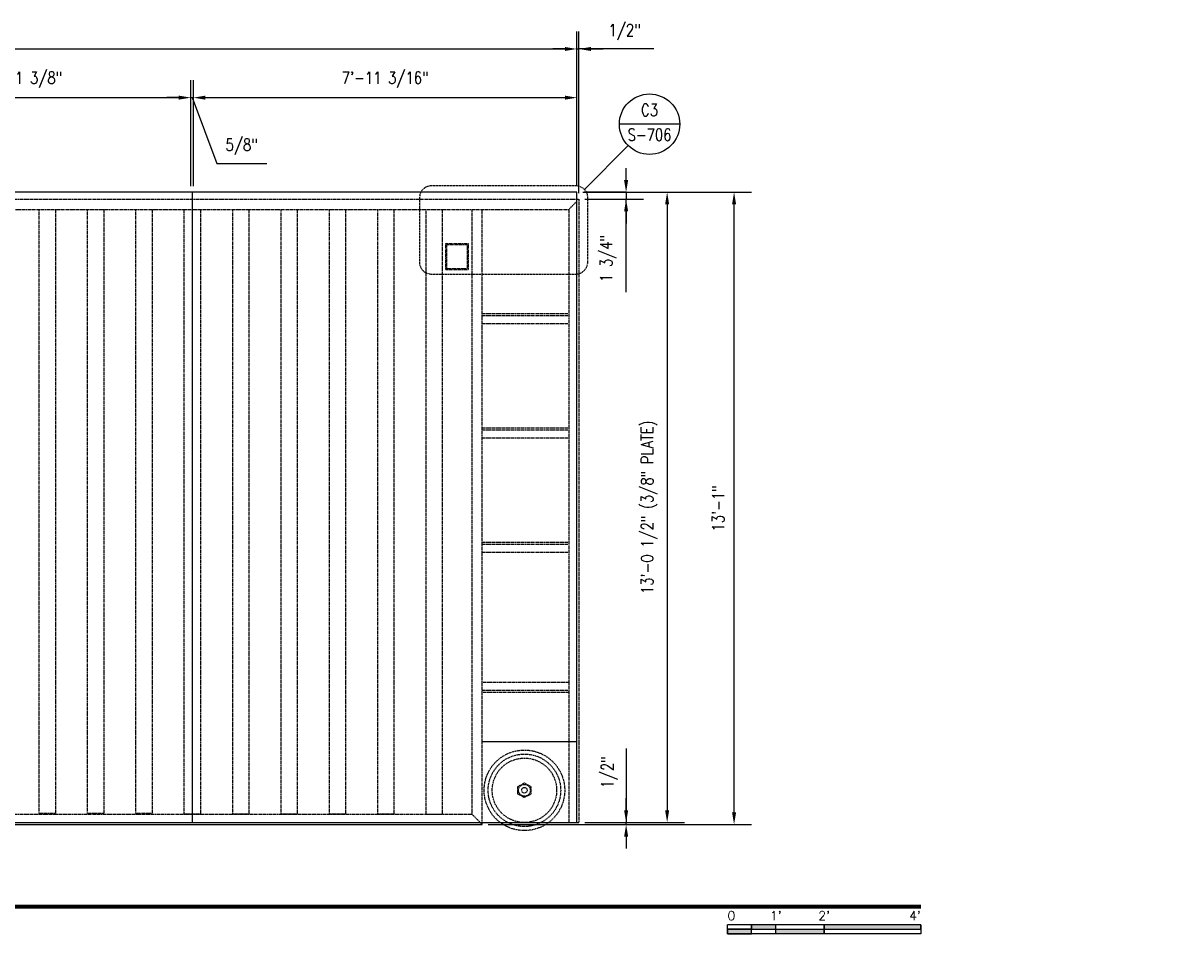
# Model space of a CAD drawing. Header units: inches. Extents: x 42 to 2941, y 45 to 289.
# Tile 2 of 21: x 323 to 610, y 62 to 289. Entities that reach past the tile are written whole.
import ezdxf
from ezdxf import colors
from ezdxf.entities.mleader import LeaderData, LeaderLine
from ezdxf.enums import TextEntityAlignment as Align
from ezdxf.math import Vec2, Vec3

# ---------------------------------------------------------------- set-up
doc = ezdxf.new("R2010")
doc.units = ezdxf.units.IN
doc.header["$MEASUREMENT"] = 0
doc.linetypes.add('HIDDEN', pattern=[0.375, 0.25, -0.125])
doc.linetypes.add('Hidden 3_32_', pattern=[0.140625, 0.09375, -0.046875])
for name, color, linetype in [('A-DETL', 3, 'Continuous'), ('A-DETL-HDLN', 1, 'Hidden 3_32_'), ('A-DETL-THIN', 2, 'Continuous'), ('G-ANNO-REFR', 2, 'Continuous'), ('G-ANNO-TEXT', 2, 'Continuous'), ('S-ANNO-DIMS', 1, 'Continuous'), ('S-ANNO-SYMB', 2, 'Continuous'), ('S-ANNO-SYMB-HDLN', 2, 'HIDDEN'), ('S-ANNO-TEXT', 2, 'Continuous')]:
    doc.layers.add(name, color=color, linetype=linetype)
doc.styles.add('AEC_COMN_TITLE', font='romans.shx', dxfattribs={"width": 0.8, "height": 0.1875})
doc.styles.add('Annotative', font='romans.shx', dxfattribs={"width": 0.8, "height": 0.125})
doc.styles.add('Arial', font='romans.shx', dxfattribs={"width": 0.8})
doc.styles.add('ROMANS', font='romans.shx', dxfattribs={"width": 0.8})
doc.styles.add('TITLES', font='swiss.ttf', dxfattribs={"width": 0.8, "height": 0.25})
doc.dimstyles.new('Annotative', dxfattribs={"dimscale": 0, "dimtxt": 0.125, "dimasz": 0.125, "dimexe": 0.18, "dimexo": 0.0625, "dimgap": 0.09, "dimtad": 1, "dimdec": 3, "dimzin": 3, "dimdsep": 46, "dimlunit": 4, "dimtxsty": 'Annotative', "dimcen": 0.09, "dimclrt": 2, "dimazin": 2, "dimtfac": 1, "dimtdec": 3, "dimtmove": 1, "dimatfit": 3, "dimfxl": 1, "dimtfill": 1, "dimfrac": 2, "dimtolj": 1, "dimtzin": 0, "dimarcsym": 0})

# ---------------------------------------------------------------- blocks, each defined once
blk = doc.blocks.new('*D24')
at = {"layer": 'Defpoints', "color": 0, "transparency": 16777216}
for p in [(281.37, 267.81), (364.74, 270.01), (364.74, 267.81)]:
    blk.add_point(p, dxfattribs=at)
at = {"layer": 'S-ANNO-DIMS', "color": 0, "lineweight": -2, "transparency": 16777216}
for p, q in [((281.37, 269.31), (281.37, 274.33)), ((364.74, 269.31), (364.74, 274.33)), ((284.37, 270.01), (361.74, 270.01))]:
    blk.add_line(p, q, dxfattribs=at)
at = {"layer": 'S-ANNO-DIMS', "color": 0, "transparency": 16777216}
for points in [[(284.37, 270.51), (284.37, 269.51), (281.37, 270.01)], [(361.74, 270.51), (361.74, 269.51), (364.74, 270.01)]]:
    blk.add_solid(points, dxfattribs=at)
at = {"layer": 'S-ANNO-DIMS', "color": 2, "lineweight": -3, "transparency": 16777216, "insert": (323.06, 274.45), "char_height": 3, "width": 26.3073, "attachment_point": 5, "style": 'Annotative'}
blk.add_mtext('\\A1;6\'-11 3/8"', dxfattribs=at)
blk = doc.blocks.new('*D23')
at = {"layer": 'Defpoints', "color": 0, "transparency": 16777216}
for p in [(365.37, 267.81), (460.56, 270.01), (460.56, 246.53)]:
    blk.add_point(p, dxfattribs=at)
at = {"layer": 'S-ANNO-DIMS', "color": 0, "lineweight": -2, "transparency": 16777216}
for p, q in [((365.37, 269.31), (365.37, 274.33)), ((460.56, 248.03), (460.56, 274.33)), ((368.37, 270.01), (457.56, 270.01))]:
    blk.add_line(p, q, dxfattribs=at)
at = {"layer": 'S-ANNO-DIMS', "color": 0, "transparency": 16777216}
for points in [[(368.37, 270.51), (368.37, 269.51), (365.37, 270.01)], [(457.56, 270.51), (457.56, 269.51), (460.56, 270.01)]]:
    blk.add_solid(points, dxfattribs=at)
at = {"layer": 'S-ANNO-DIMS', "color": 2, "lineweight": -3, "transparency": 16777216, "insert": (412.96, 274.45), "char_height": 3, "width": 29.0206, "attachment_point": 5, "style": 'Annotative'}
blk.add_mtext('\\A1;7\'-11 3/16"', dxfattribs=at)
blk = doc.blocks.new('*D22')
at = {"layer": 'Defpoints', "color": 0, "transparency": 16777216}
for p in [(460.56, 282.1), (89.56, 246.53), (460.56, 246.53)]:
    blk.add_point(p, dxfattribs=at)
at = {"layer": 'S-ANNO-DIMS', "color": 0, "lineweight": -2, "transparency": 16777216}
for p, q in [((89.56, 248.03), (89.56, 286.42)), ((460.56, 248.03), (460.56, 286.42)), ((92.56, 282.1), (457.56, 282.1))]:
    blk.add_line(p, q, dxfattribs=at)
at = {"layer": 'S-ANNO-DIMS', "color": 0, "transparency": 16777216}
for points in [[(92.56, 282.6), (92.56, 281.6), (89.56, 282.1)], [(457.56, 282.6), (457.56, 281.6), (460.56, 282.1)]]:
    blk.add_solid(points, dxfattribs=at)
at = {"layer": 'S-ANNO-DIMS', "color": 2, "lineweight": -3, "transparency": 16777216, "insert": (275.06, 286.05), "char_height": 3, "width": 49.9603, "attachment_point": 5, "style": 'Annotative'}
blk.add_mtext('\\A1;30\'-11"', dxfattribs=at)
blk = doc.blocks.new('*D20')
at = {"layer": 'Defpoints', "color": 0, "transparency": 16777216}
for p in [(461.06, 282.1), (460.56, 246.53), (461.06, 244.78)]:
    blk.add_point(p, dxfattribs=at)
at = {"layer": 'S-ANNO-DIMS', "color": 0, "lineweight": -2, "transparency": 16777216}
for p, q in [((460.56, 248.03), (460.56, 286.42)), ((461.06, 246.28), (461.06, 286.42)), ((457.56, 282.1), (454.56, 282.1)), ((460.56, 282.1), (461.06, 282.1)), ((460.56, 282.1), (461.06, 282.1)), ((479.62, 282.1), (461.06, 282.1)), ((464.06, 282.1), (467.06, 282.1))]:
    blk.add_line(p, q, dxfattribs=at)
at = {"layer": 'S-ANNO-DIMS', "color": 0, "transparency": 16777216}
for points in [[(457.56, 282.6), (457.56, 281.6), (460.56, 282.1)], [(464.06, 282.6), (464.06, 281.6), (461.06, 282.1)]]:
    blk.add_solid(points, dxfattribs=at)
at = {"layer": 'S-ANNO-DIMS', "color": 2, "lineweight": -3, "transparency": 16777216, "insert": (468.39, 288.26), "char_height": 3, "width": 10.3814, "attachment_point": 1, "line_spacing_factor": 0.983083, "style": 'Annotative'}
blk.add_mtext('\\A1;1/2"', dxfattribs=at)
blk = doc.blocks.new('*D19')
at = {"layer": 'Defpoints', "color": 0, "transparency": 16777216}
for p in [(460.56, 246.53), (499.57, 246.53), (437.06, 89.53)]:
    blk.add_point(p, dxfattribs=at)
at = {"layer": 'S-ANNO-DIMS', "color": 0, "lineweight": -2, "transparency": 16777216}
for p, q in [((462.06, 246.53), (503.89, 246.53)), ((499.57, 92.53), (499.57, 243.53)), ((438.56, 89.53), (503.89, 89.53))]:
    blk.add_line(p, q, dxfattribs=at)
at = {"layer": 'S-ANNO-DIMS', "color": 0, "transparency": 16777216}
for points in [[(499.07, 243.53), (500.07, 243.53), (499.57, 246.53)], [(499.07, 92.53), (500.07, 92.53), (499.57, 89.53)]]:
    blk.add_solid(points, dxfattribs=at)
at = {"layer": 'S-ANNO-DIMS', "color": 2, "lineweight": -3, "transparency": 16777216, "insert": (495.63, 168.03), "char_height": 3, "attachment_point": 5, "rotation": 90, "style": 'Annotative'}
blk.add_mtext('\\A1;13\'-1"', dxfattribs=at)
blk = doc.blocks.new('*D18')
at = {"layer": 'Defpoints', "color": 0, "transparency": 16777216}
for p in [(437.06, 89.53), (461.06, 90.03), (472.77, 90.03)]:
    blk.add_point(p, dxfattribs=at)
at = {"layer": 'S-ANNO-DIMS', "color": 0, "lineweight": -2, "transparency": 16777216}
for p, q in [((472.77, 108.43), (472.77, 90.03)), ((472.77, 93.03), (472.77, 96.03)), ((438.56, 89.53), (477.09, 89.53)), ((462.56, 90.03), (477.09, 90.03)), ((472.77, 89.53), (472.77, 90.03)), ((472.77, 89.53), (472.77, 90.03)), ((472.77, 86.53), (472.77, 83.53))]:
    blk.add_line(p, q, dxfattribs=at)
at = {"layer": 'S-ANNO-DIMS', "color": 0, "transparency": 16777216}
for points in [[(472.27, 93.03), (473.27, 93.03), (472.77, 90.03)], [(472.27, 86.53), (473.27, 86.53), (472.77, 89.53)]]:
    blk.add_solid(points, dxfattribs=at)
at = {"layer": 'S-ANNO-DIMS', "color": 2, "lineweight": -3, "transparency": 16777216, "insert": (466.61, 98.5), "char_height": 3, "attachment_point": 1, "rotation": 90, "line_spacing_factor": 0.983083, "style": 'Annotative', "bg_fill": 3, "box_fill_scale": 1.25, "bg_fill_color": 256, "bg_fill_true_color": 13158600, "bg_fill_transparency": 0}
blk.add_mtext('\\A1;1/2"', dxfattribs=at)
blk = doc.blocks.new('*D17')
at = {"layer": 'Defpoints', "color": 0, "transparency": 16777216}
for p in [(460.56, 246.53), (461.06, 90.03), (482.95, 90.03)]:
    blk.add_point(p, dxfattribs=at)
at = {"layer": 'S-ANNO-DIMS', "color": 0, "lineweight": -2, "transparency": 16777216}
for p, q in [((462.06, 246.53), (487.27, 246.53)), ((482.95, 243.53), (482.95, 93.03)), ((462.56, 90.03), (487.27, 90.03))]:
    blk.add_line(p, q, dxfattribs=at)
at = {"layer": 'S-ANNO-DIMS', "color": 0, "transparency": 16777216}
for points in [[(482.45, 243.53), (483.45, 243.53), (482.95, 246.53)], [(482.45, 93.03), (483.45, 93.03), (482.95, 90.03)]]:
    blk.add_solid(points, dxfattribs=at)
at = {"layer": 'S-ANNO-DIMS', "color": 2, "lineweight": -3, "transparency": 16777216, "insert": (478.5, 168.28), "char_height": 3, "width": 52.8291, "attachment_point": 5, "rotation": 90, "style": 'Annotative'}
blk.add_mtext('\\A1;13\'-0 1/2" (3/8" PLATE)', dxfattribs=at)
blk = doc.blocks.new('*D14')
at = {"layer": 'Defpoints', "color": 0, "transparency": 16777216}
for p in [(365.37, 270.01), (364.74, 246.53), (365.37, 246.53)]:
    blk.add_point(p, dxfattribs=at)
at = {"layer": 'S-ANNO-DIMS', "color": 0, "lineweight": -2, "transparency": 16777216}
for p, q in [((364.74, 248.03), (364.74, 274.33)), ((365.37, 248.03), (365.37, 274.33)), ((361.74, 270.01), (358.74, 270.01)), ((364.74, 270.01), (365.37, 270.01)), ((364.74, 270.01), (365.37, 270.01)), ((365.06, 270.01), (371.2, 253.66)), ((368.37, 270.01), (371.37, 270.01)), ((371.2, 253.66), (383.63, 253.66))]:
    blk.add_line(p, q, dxfattribs=at)
at = {"layer": 'S-ANNO-DIMS', "color": 0, "transparency": 16777216}
for points in [[(361.74, 270.51), (361.74, 269.51), (364.74, 270.01)], [(368.37, 270.51), (368.37, 269.51), (365.37, 270.01)]]:
    blk.add_solid(points, dxfattribs=at)
at = {"layer": 'S-ANNO-DIMS', "color": 2, "lineweight": -3, "transparency": 16777216, "insert": (373.36, 259.82), "char_height": 3, "width": 10.3814, "attachment_point": 1, "line_spacing_factor": 0.983083, "style": 'Annotative'}
blk.add_mtext('\\A1;5/8"', dxfattribs=at)
blk = doc.blocks.new('Detail Callout')
at = {"color": 0, "linetype": 'ByBlock', "lineweight": -3, "transparency": 16777216}
blk.add_line((0.25, 0), (-0.25, 0), dxfattribs=at)
blk.add_line((0.25, 0), (-0.25, 0), dxfattribs=at)
blk.add_circle((0, 0), 0.25, dxfattribs=at)
blk.add_circle((0, 0), 0.25, dxfattribs=at)
at = {"color": 0, "linetype": 'ByBlock', "lineweight": -3, "transparency": 16777216, "style": 'AEC_COMN_TITLE'}
for tag, p in [('VIEWNUMBER', (0, 0.0508)), ('VIEWNUMBER', (0, 0.0508)), ('SHEETNUMBER', (0, -0.1263)), ('SHEETNUMBER', (0, -0.1263))]:
    blk.add_attdef(tag, text='', height=0.0938, dxfattribs=at).set_placement(p, align=Align.CENTER)
blk = doc.blocks.new('*U7')
for points in [[(-2, -0.281), (-1.75, -0.281), (-1.75, -0.234), (-2, -0.234)], [(-1.75, -0.234), (-1.5, -0.234), (-1.5, -0.187), (-1.75, -0.187)], [(-1.5, -0.234), (-1, -0.234), (-1, -0.281), (-1.5, -0.281)], [(-1, -0.234), (0, -0.234), (0, -0.187), (-1, -0.187)]]:
    blk.add_hatch(color=256).paths.add_polyline_path(points)
for p, q in [((0, -0.187), (-2, -0.187)), ((-2, -0.281), (-2, -0.187)), ((-2, -0.234), (0, -0.234)), ((-1.75, -0.281), (-1.75, -0.187)), ((-1.5, -0.281), (-1.5, -0.187)), ((-1, -0.281), (-1, -0.188)), ((0, -0.187), (0, -0.281)), ((0, -0.281), (-2, -0.281))]:
    blk.add_line(p, q)
at = {"flags": 128}
for points in [[(-2, -0.281), (-1.75, -0.281), (-1.75, -0.234), (-2, -0.234), (-2, -0.281)], [(-1.75, -0.234), (-1.5, -0.234), (-1.5, -0.187), (-1.75, -0.187), (-1.75, -0.234)], [(-1.5, -0.234), (-1, -0.234), (-1, -0.281), (-1.5, -0.281), (-1.5, -0.234)], [(-1, -0.234), (0, -0.234), (0, -0.187), (-1, -0.187), (-1, -0.234)]]:
    blk.add_lwpolyline(points, close=True, dxfattribs=at)
at = {"style": 'Arial'}
blk.add_text('0', height=0.0937, dxfattribs=at).set_placement((-2, -0.094), align=Align.MIDDLE_LEFT)
for s, p in [("1'", (-1.5, -0.094)), ("2'", (-1, -0.094))]:
    blk.add_text(s, height=0.0937, dxfattribs=at).set_placement(p, align=Align.MIDDLE_CENTER)
blk.add_text("4'", height=0.0937, dxfattribs=at).set_placement((0, -0.094), align=Align.MIDDLE_RIGHT)
blk = doc.blocks.new('*U5')
at = {"linetype": 'Continuous', "lineweight": 70}
blk.add_line((1.125, 0.625), (21.5, 0.625), dxfattribs=at)
at = {"lineweight": 70}
blk.add_circle((0.812, 0.625), 0.312, dxfattribs=at)
at = {"style": 'Arial'}
blk.add_attdef('DRAWING_AREA_TITLE', text='', height=0.187, dxfattribs=at).set_placement((1.374, 0.634), align=Align.BOTTOM_LEFT)
blk.add_attdef('X#', text='', height=0.187, dxfattribs=at).set_placement((0.812, 0.625), align=Align.MIDDLE_CENTER)
blk.add_attdef('SCALE:', text='', height=0.0938, dxfattribs=at).set_placement((1.374, 0.561), align=Align.TOP_LEFT)
blk = doc.blocks.new('*D48')
at = {"layer": 'Defpoints', "color": 0, "transparency": 16777216}
for p in [(460.56, 246.53), (461.06, 244.78), (472.77, 244.78)]:
    blk.add_point(p, dxfattribs=at)
at = {"layer": 'S-ANNO-DIMS', "color": 0, "lineweight": -2, "transparency": 16777216}
for p, q in [((472.77, 249.53), (472.77, 252.53)), ((462.06, 246.53), (477.09, 246.53)), ((462.56, 244.78), (477.09, 244.78)), ((472.77, 246.53), (472.77, 244.78)), ((472.77, 246.53), (472.77, 244.78)), ((472.77, 221.74), (472.77, 244.78)), ((472.77, 241.78), (472.77, 238.78))]:
    blk.add_line(p, q, dxfattribs=at)
at = {"layer": 'S-ANNO-DIMS', "color": 0, "transparency": 16777216}
for points in [[(472.27, 249.53), (473.27, 249.53), (472.77, 246.53)], [(472.27, 241.78), (473.27, 241.78), (472.77, 244.78)]]:
    blk.add_solid(points, dxfattribs=at)
at = {"layer": 'S-ANNO-DIMS', "color": 2, "transparency": 16777216, "insert": (468.33, 230.12), "char_height": 3, "attachment_point": 5, "rotation": 90, "style": 'Annotative', "bg_fill": 3, "box_fill_scale": 1.25, "bg_fill_color": 256, "bg_fill_true_color": 13158600, "bg_fill_transparency": 0}
blk.add_mtext('\\A1;1 3/4"', dxfattribs=at)

msp = doc.modelspace()

# ---------------------------------------------------------------- linework, layer by layer
at = {"layer": 'A-DETL', "lineweight": -3}
for p, q in [((460.55521, 246.53073), (89.55521, 246.53073)), ((365.05521, 246.53073), (365.05521, 90.03073)), ((460.55521, 90.03073), (460.55521, 246.53073)), ((460.57691, 110.05163), (437.05521, 110.05163)), ((89.05521, 90.03073), (461.05521, 90.03073)), ((113.05521, 89.53073), (437.05521, 89.53073))]:
    msp.add_line(p, q, dxfattribs=at)
at = {"layer": 'A-DETL-HDLN', "lineweight": -3}
for p, q in [((89.05521, 244.78073), (461.05521, 244.78073)), ((460.55521, 244.28073), (458.55521, 242.28073)), ((461.05521, 244.78073), (461.05521, 90.03073)), ((91.55521, 242.28073), (458.55521, 242.28073)), ((327.11771, 92.28073), (327.11771, 242.28073)), ((331.11771, 242.28073), (331.11771, 92.28073)), ((339.11771, 92.28073), (339.11771, 242.28073)), ((343.11771, 242.28073), (343.11771, 92.28073)), ((351.11771, 92.28073), (351.11771, 242.28073)), ((355.11771, 242.28073), (355.11771, 92.28073)), ((363.1176, 92.08964), (363.1176, 242.28073)), ((367.11771, 242.28073), (367.11771, 92.08964)), ((375.11759, 92.06913), (375.11759, 242.28073)), ((379.11771, 242.28073), (379.11771, 92.06913)), ((387.11759, 92.06913), (387.11759, 242.28073)), ((391.11771, 242.28073), (391.11771, 92.06913)), ((399.11759, 92.06913), (399.11759, 242.28073)), ((403.11771, 242.28073), (403.11771, 92.06913)), ((411.11759, 92.06913), (411.11759, 242.28073)), ((415.11771, 242.28073), (415.11771, 92.06913)), ((423.11758, 92.04977), (423.11758, 242.28073)), ((427.11771, 242.28073), (427.11771, 92.04977)), ((434.55521, 92.03073), (434.55521, 242.28073)), ((437.05521, 89.53073), (437.05521, 242.28073)), ((458.55521, 242.28073), (458.55521, 90.03073)), ((458.30521, 216.36507), (437.05521, 216.36507)), ((458.30521, 215.86507), (437.05521, 215.86507)), ((458.30521, 213.86507), (437.05521, 213.86507)), ((458.30521, 187.94942), (437.05521, 187.94942)), ((458.30521, 187.44942), (437.05521, 187.44942)), ((458.30521, 185.44942), (437.05521, 185.44942)), ((458.30521, 159.53376), (437.05521, 159.53376)), ((458.30521, 159.03376), (437.05521, 159.03376)), ((458.30521, 157.03376), (437.05521, 157.03376)), ((458.55521, 124.78073), (437.05521, 124.78073)), ((458.30521, 122.78073), (437.05521, 122.78073)), ((458.55521, 122.28073), (437.05521, 122.28073)), ((460.57691, 90.03073), (460.57691, 110.05163)), ((445.90092, 98.93911), (447.5319, 99.84699)), ((445.90092, 97.06491), (445.90092, 98.93911)), ((447.5319, 99.84699), (449.16029, 98.93911)), ((449.16029, 98.93911), (449.16029, 97.06491)), ((447.50721, 96.25734), (445.90092, 97.06491)), ((449.16029, 97.06491), (447.50721, 96.25734)), ((434.55521, 92.0444), (115.55521, 92.0444)), ((331.11771, 92.28073), (327.11771, 92.28073)), ((343.11771, 92.28073), (339.11771, 92.28073)), ((355.11771, 92.28073), (351.11771, 92.28073)), ((367.11771, 92.08964), (363.1176, 92.08964)), ((379.11771, 92.06913), (375.11759, 92.06913)), ((391.11771, 92.06913), (387.11759, 92.06913)), ((403.11771, 92.06913), (399.11759, 92.06913)), ((415.11771, 92.06913), (411.11759, 92.06913)), ((427.11771, 92.04977), (423.11758, 92.04977)), ((437.05521, 89.53073), (434.55521, 92.0444))]:
    msp.add_line(p, q, dxfattribs=at)
for points in [[(433.55188, 233.78073), (433.55188, 227.28073), (428.05188, 227.28073), (428.05188, 233.78073)], [(433.30188, 233.53073), (433.30188, 227.53073), (428.30188, 227.53073), (428.30188, 233.53073)]]:
    msp.add_lwpolyline(points, close=True, dxfattribs=at)
for radius in [8, 1.46825, 0.69157]:
    msp.add_circle((447.5319, 98.01932), radius, dxfattribs=at)
at = {"layer": 'A-DETL-THIN', "lineweight": -3}
msp.add_line((472.77254, 246.53073), (462.35521, 246.53073), dxfattribs=at)
at = {"layer": 'S-ANNO-SYMB-HDLN', "lineweight": -3}
msp.add_lwpolyline([(421.47615, 245.11195), (421.47615, 229.19951, 0.419107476), (424.47615, 226.19951), (460.27991, 226.19951, 0.396622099), (463.27991, 229.19951), (463.27991, 245.11195, 0.414213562), (460.27991, 248.11195), (424.47615, 248.11195, 0.414213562)], format="xyb", close=True, dxfattribs=at)

# ---------------------------------------------------------------- block references
at = {"layer": 'G-ANNO-REFR', "lineweight": -3}
ref = msp.add_blockref('Detail Callout', (478.58972, 263.42177), dxfattribs=dict(at, xscale=29.99994000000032, yscale=29.99994000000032, zscale=29.99994000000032))
ref.add_attrib('VIEWNUMBER', 'C3', dxfattribs={"layer": 'S-ANNO-TEXT', "color": 1, "transparency": 16777216, "height": 3, "style": 'ROMANS', "width": 0.8}).set_placement((478.58972, 264.54677), align=Align.BOTTOM_CENTER)
ref.add_attrib('SHEETNUMBER', 'S-706', dxfattribs={"layer": 'S-ANNO-TEXT', "color": 1, "transparency": 16777216, "height": 3, "style": 'ROMANS', "width": 0.8}).set_placement((478.58972, 259.29428), align=Align.CENTER)
at = {"layer": 'S-ANNO-SYMB', "lineweight": -3}
ref = msp.add_blockref('*U5', (29.92278, 54.12897), dxfattribs=dict(at, xscale=24.00000000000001, yscale=24.00000000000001, zscale=24.00000000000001))
ref.add_attrib('SCALE:', 'SCALE: 1/2" = 1\'-0"', dxfattribs={"layer": '0', "height": 3, "style": 'Annotative', "width": 0.796875}).set_placement((62.90587, 67.58301), align=Align.TOP_LEFT)
ref.add_attrib('DRAWING_AREA_TITLE', 'DOOR INTERIOR PLATE ELEVATION', dxfattribs={"layer": '0', "height": 6, "style": 'TITLES', "width": 0.796875}).set_placement((62.90587, 69.34274), align=Align.BOTTOM_LEFT)
ref.add_attrib('X#', 'C1', dxfattribs={"layer": '0', "height": 6, "style": 'TITLES', "width": 0.796875}).set_placement((49.42278, 69.12897), align=Align.MIDDLE_CENTER)
at = {"layer": 'S-ANNO-SYMB', "lineweight": -3, "xscale": 24, "yscale": 24, "zscale": 24}
msp.add_blockref('*U7', (545.9228, 69.12897), dxfattribs=at)

# ---------------------------------------------------------------- dimensions: what is measured, and where the dimension line sits
at = {"layer": 'S-ANNO-DIMS', "lineweight": -3}
for base, p1, p2, override, picture, middle in [((460.55521, 282.10437), (89.55521, 246.53073), (460.55521, 246.53073), {"dimpost": '\\X', "dimtfill": 0}, '*D22', (275.05521, 286.05008)), ((364.74271, 270.00658), (281.36771, 267.8079), (364.74271, 267.8079), {"dimpost": '\\X', "dimtfill": 0}, '*D24', (323.05521, 274.45229)), ((460.55521, 270.00658), (365.36771, 267.8079), (460.55521, 246.53073), {"dimdec": 4, "dimpost": '\\X', "dimtfill": 0}, '*D23', (412.96146, 274.45229))]:
    dim = msp.add_linear_dim(base=base, p1=p1, p2=p2, dimstyle='Annotative', override=override, dxfattribs=at)
    dim.commit()
    dim.dimension.update_dxf_attribs({"geometry": picture, "text_midpoint": middle})
for base, p1, p2, picture, middle in [((461.05521, 282.10437), (460.55521, 246.53073), (461.05521, 244.78073), '*D20', (473.57637, 277.49835)), ((365.36771, 270.00658), (364.74271, 246.53073), (365.36771, 246.53073), '*D14', (373.36017, 253.65558))]:
    dim = msp.add_linear_dim(base=base, p1=p1, p2=p2, dimstyle='Annotative', override={"dimpost": '\\X', "dimtfill": 0}, dxfattribs=at)
    dim.commit()
    dim.dimension.update_dxf_attribs({"geometry": picture, "text_midpoint": middle, "dimtype": 160})
dim = msp.add_linear_dim(base=(499.57375, 246.53073), p1=(437.05521, 89.53073), p2=(460.55521, 246.53073), angle=90, dimstyle='Annotative', override={"dimpost": '\\X', "dimtfill": 0}, dxfattribs=at)
dim.commit()
dim.dimension.update_dxf_attribs({"geometry": '*D19', "text_midpoint": (495.62803, 168.03073)})

# ---------------------------------------------------------------- leaders
at = {"layer": 'G-ANNO-TEXT', "lineweight": -3}
ml = msp.add_multileader_mtext('Standard', dxfattribs=at)
ml.set_content('{\\C256;EDGE OF STEEL DOOR PLATE}', color=2, style='Annotative')
ml.set_leader_properties(color=1)
ml.build(insert=Vec2(0, 0))
ml.multileader.update_dxf_attribs({"text_right_attachment_type": 3, "dogleg_length": 0.125, "arrow_head_size": 4.32, "scale": 24})
ctx = ml.context
ctx.base_point, ctx.scale, ctx.char_height, ctx.arrow_head_size, ctx.landing_gap_size, ctx.plane_origin = Vec3(39.7628, 210.65901), 24, 3, 4.32, 2.16, Vec3(-7.44341, 166.19711)
ctx.right_attachment = 3
notes = []
notes.append((ctx, [(1, (1, 1, 0), (75.42566, 205.65901), (-1, 0), 3, [(0, [(89.50134, 187.2326)], 0, [])])]))
ctx.mtext.insert, ctx.mtext.width, ctx.mtext.flow_direction = Vec3(41.9228, 212.15901), 37.2190745, 5
ml = msp.add_multileader_mtext('Standard', dxfattribs=at)
ml.set_content('{\\C256;INTERIOR EDGES OF STEEL DOOR FRAME AND STIFFENERS, SEE S-702}', color=2, style='Annotative')
ml.set_leader_properties(color=1)
ml.build(insert=Vec2(0, 0))
ml.multileader.update_dxf_attribs({"text_right_attachment_type": 3, "dogleg_length": 0.125, "arrow_head_size": 4.32, "scale": 24})
ctx = ml.context
ctx.base_point, ctx.scale, ctx.char_height, ctx.arrow_head_size, ctx.landing_gap_size, ctx.plane_origin = Vec3(39.7628, 191.40544), 24, 3, 4.32, 2.16, Vec3(-7.44341, 150.50371)
ctx.right_attachment = 3
notes.append((ctx, [(1, (1, 1, 0), (82.96851, 176.40544), (-1, 0), 3, [(1, [(91.55521, 167.24754), (123.11771, 167.28073)], 0, [])])]))
ctx.mtext.insert, ctx.mtext.width, ctx.mtext.flow_direction = Vec3(41.9228, 192.90544), 37.2190745, 5
ml = msp.add_multileader_mtext('Standard', dxfattribs=at)
ml.set_content('{\\C256;EDGE OF STEEL DOOR FRAME, SEE S-702}', color=2, style='Annotative')
ml.set_leader_properties(color=1)
ml.build(insert=Vec2(0, 0))
ml.multileader.update_dxf_attribs({"text_right_attachment_type": 3, "dogleg_length": 0.125, "arrow_head_size": 4.32, "scale": 24})
ctx = ml.context
ctx.base_point, ctx.scale, ctx.char_height, ctx.arrow_head_size, ctx.landing_gap_size, ctx.plane_origin = Vec3(39.7628, 126.50632), 24, 3, 4.32, 2.16, Vec3(-7.44341, 52.48906)
ctx.right_attachment = 3
notes.append((ctx, [(1, (1, 1, 0), (75.42566, 116.50632), (-1, 0), 3, [(0, [(89.05521, 133.34047)], 0, [])])]))
ctx.mtext.insert, ctx.mtext.width, ctx.mtext.flow_direction = Vec3(41.9228, 128.00632), 32.2994564, 5
for ctx, leaders in notes:
    for number, flags, end, landing, length, lines in leaders:
        leader = LeaderData()
        leader.index, (leader.has_last_leader_line, leader.has_dogleg_vector, leader.attachment_direction) = number, flags
        leader.last_leader_point, leader.dogleg_vector, leader.dogleg_length = Vec3(end), Vec3(landing), length
        for number, points, colour, breaks in lines:
            line = LeaderLine()
            line.index, line.vertices, line.color, line.breaks = number, Vec3.list(points), colors.encode_raw_color(colour), breaks
            leader.lines.append(line)
        ctx.leaders.append(leader)

# ---------------------------------------------------------------- next in the draw order: dimensions: what is measured, and where the dimension line sits
at = {"layer": 'S-ANNO-DIMS', "lineweight": -3}
dim = msp.add_linear_dim(base=(472.77254, 90.03073), p1=(437.05521, 89.53073), p2=(461.05521, 90.03073), angle=90, dimstyle='Annotative', override={"dimpost": '\\X'}, dxfattribs=at)
dim.commit()
dim.dimension.update_dxf_attribs({"geometry": '*D18', "text_midpoint": (472.77254, 102.38701), "dimtype": 160})

# ---------------------------------------------------------------- next in the draw order: linework, layer by layer
at = {"layer": 'A-DETL-HDLN', "lineweight": -3}
for radius in [10, 9]:
    msp.add_circle((447.5319, 98.01932), radius, dxfattribs=at)

# ---------------------------------------------------------------- next in the draw order: dimensions: what is measured, and where the dimension line sits
at = {"layer": 'S-ANNO-DIMS', "lineweight": -3}
dim = msp.add_linear_dim(base=(482.94503, 90.03073), p1=(460.55521, 246.53073), p2=(461.05521, 90.03073), angle=90, text='13\'-0 1/2" (3/8" PLATE)', dimstyle='Annotative', override={"dimpost": '\\X', "dimtfill": 0}, dxfattribs=at)
dim.commit()
dim.dimension.update_dxf_attribs({"geometry": '*D17', "text_midpoint": (478.49932, 168.28073)})

# ---------------------------------------------------------------- next in the draw order: dimensions: what is measured, and where the dimension line sits
at = {"layer": 'S-ANNO-DIMS'}
dim = msp.add_linear_dim(base=(472.77254, 244.78073), p1=(460.55521, 246.53073), p2=(461.05521, 244.78073), angle=90, dimstyle='Annotative', override={"dimpost": '\\X'}, dxfattribs=at)
dim.commit()
dim.dimension.update_dxf_attribs({"geometry": '*D48', "text_midpoint": (480.18575, 230.12376), "dimtype": 160})

# ---------------------------------------------------------------- next in the draw order: linework, layer by layer
at = {"layer": 'G-ANNO-REFR', "lineweight": -3}
msp.add_line((462.40123, 247.23327), (473.28643, 258.11848), dxfattribs=at)

doc.saveas('drawing.dxf')
